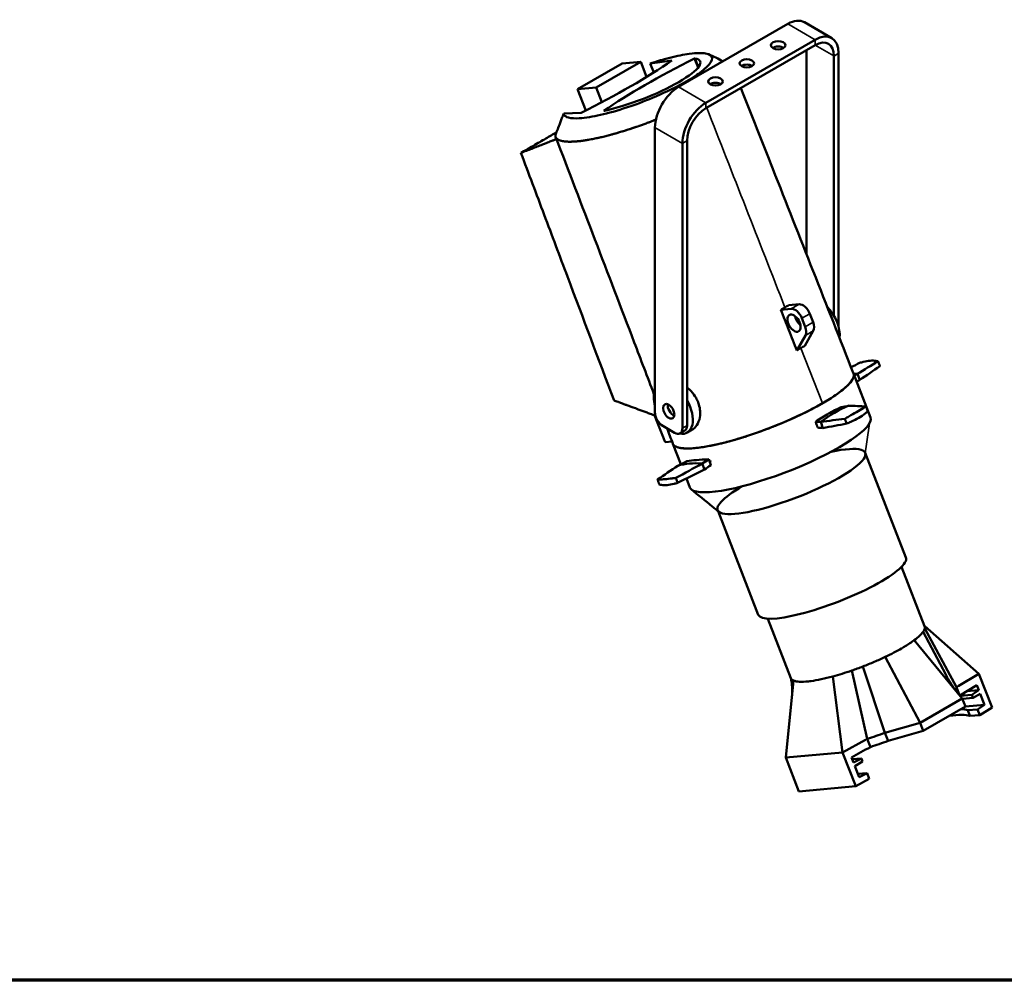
# Model space of a CAD drawing. Header units: millimetres. Extents: x 20 to 2980, y 20 to 2980.
# Tile 6 of 12: x 1630 to 2519, y 20 to 888. Entities that reach past the tile are written whole.
import ezdxf

# ---------------------------------------------------------------- set-up
doc = ezdxf.new("R2010")
doc.units = ezdxf.units.MM
for name, color, linetype, lineweight in [('Border (ISO)', 7, 'Continuous', 70), ('Visible (ISO)', 7, 'Continuous', 50), ('Visible Narrow (ISO)', 7, 'Continuous', 35)]:
    doc.layers.add(name, color=color, linetype=linetype, lineweight=lineweight)

# ---------------------------------------------------------------- blocks, each defined once
blk = doc.blocks.new('Borders Chauvet')
at = {"layer": 'Border (ISO)'}
blk.add_line((2980, 20), (20, 20), dxfattribs=at)

msp = doc.modelspace()

# ---------------------------------------------------------------- linework, layer by layer
at = {"layer": 'Visible (ISO)'}
for p, q in [((2323.44, 883.75), (2224.8, 826.8)), ((2338.44, 885.24), (2363.19, 870.95)), ((2348.19, 869.46), (2249.54, 812.51)), ((2249.54, 807.61), (2348.19, 864.56)), ((2340.41, 860.07), (2340.41, 675.61)), ((2365.16, 854.77), (2365.16, 620.16)), ((2369.4, 609.91), (2369.4, 857.22)), ((2173.96, 848.03), (2133.61, 824.74)), ((2150.38, 826.23), (2190.72, 849.53)), ((2190.72, 849.53), (2173.96, 848.03)), ((2196.03, 835.86), (2190.72, 849.53)), ((2199.3, 848), (2202.46, 839.86)), ((2199.31, 848), (2218.83, 850.65)), ((2239.7, 852.49), (2239.28, 852.48)), ((2239.28, 852.48), (2242.48, 844.23)), ((2239.7, 852.49), (2242.77, 844.59)), ((2133.61, 824.74), (2150.38, 826.23)), ((2141.09, 805.46), (2133.61, 824.74)), ((2155.54, 812.93), (2150.38, 826.23)), ((2121.15, 802.88), (2136.95, 803.38)), ((2157.92, 805.28), (2157.4, 805.21)), ((2203.58, 790.06), (2203.58, 532.86)), ((2228.33, 775.77), (2228.33, 518.57)), ((2232.57, 521.02), (2232.57, 778.22)), ((2326.59, 626.44), (2317.32, 625.61)), ((2324.39, 629.7), (2333.66, 630.53)), ((2336.25, 617.88), (2339.2, 610.28)), ((2343.32, 621.96), (2346.27, 614.36)), ((2346.49, 606.55), (2338.79, 592.92)), ((2339.42, 602.46), (2331.72, 588.84)), ((2382.82, 567.99), (2398.19, 528.39)), ((2388.44, 562.15), (2386.26, 567.61)), ((2210.65, 520.62), (2221.26, 514.49)), ((2230.5, 516.45), (2226.26, 514)), ((2237.27, 517.37), (2232.61, 514.69)), ((2349.41, 522.03), (2349.13, 522.76)), ((2349.13, 522.76), (2349.15, 522.76)), ((2349.41, 522.03), (2349.41, 522.03)), ((2355.23, 518.76), (2353.19, 524.27)), ((2218.94, 506.6), (2212.63, 506.1)), ((2219.73, 504.55), (2226.89, 486.08)), ((2252.74, 488.74), (2253.63, 489.26)), ((2253.63, 489.26), (2253.91, 488.53)), ((2393.47, 496.33), (2430.13, 401.82)), ((2246.18, 486.69), (2248.23, 481.22)), ((2253.02, 488.01), (2253.91, 488.53)), ((2231.91, 473.15), (2235.04, 465.09)), ((2236.43, 463.24), (2236.43, 463.25)), ((2260.48, 443.75), (2296.82, 350.1)), ((2261.29, 443.09), (2261.29, 443.1)), ((2261.29, 443.09), (2261.29, 443.09)), ((2447, 339.7), (2426.16, 393.41)), ((2326.27, 292.86), (2305.43, 346.57)), ((2496.04, 296.78), (2447.15, 339.95)), ((2466.01, 296.25), (2445.57, 334.61)), ((2475.81, 284.63), (2447.11, 337.77)), ((2481, 274.62), (2437.64, 327.18)), ((2442.97, 252.66), (2411.45, 312.08)), ((2411.16, 243.63), (2391.22, 303.39)), ((2373, 225.75), (2364.26, 294.45)), ((2395.15, 238.07), (2381.21, 299.71)), ((2477.28, 285.52), (2496.04, 296.78)), ((2507.89, 266.24), (2496.04, 296.78)), ((2321.69, 221.16), (2328.69, 290.69)), ((2478.54, 277.59), (2475.81, 284.63)), ((2478.78, 277.31), (2494.18, 286.56)), ((2494.18, 286.56), (2495.95, 282)), ((2479.05, 276.98), (2489.62, 277.92)), ((2495.95, 282), (2484.96, 281.02)), ((2495.95, 282), (2489.62, 277.92)), ((2489.62, 277.92), (2490.69, 275.19)), ((2490.69, 275.19), (2497.19, 278.81)), ((2497.19, 278.81), (2501.09, 268.75)), ((2442.97, 252.66), (2481, 274.62)), ((2445.83, 245.27), (2483.86, 267.23)), ((2483.86, 267.23), (2481, 274.62)), ((2490.69, 275.19), (2481.11, 274.33)), ((2501.09, 268.75), (2483.83, 267.21)), ((2501.09, 268.75), (2494.76, 264.7)), ((2494.76, 264.7), (2485.95, 263.91)), ((2487.95, 258.76), (2485.95, 263.91)), ((2496.75, 259.55), (2487.95, 258.76)), ((2494.76, 264.7), (2496.75, 259.55)), ((2507.89, 266.24), (2496.75, 259.55)), ((2411.16, 243.63), (2442.97, 252.66)), ((2445.83, 245.27), (2442.97, 252.66)), ((2407.66, 242.33), (2407.66, 242.33)), ((2414.03, 236.24), (2411.16, 243.63)), ((2414.03, 236.24), (2445.83, 245.27)), ((2373, 225.75), (2393.54, 237.17)), ((2398.02, 230.68), (2395.15, 238.07)), ((2396.69, 238.56), (2396.69, 238.56)), ((2321.69, 221.16), (2373, 225.75)), ((2384.85, 195.2), (2373, 225.75)), ((2333.54, 190.62), (2321.69, 221.16)), ((2382.82, 216.67), (2381.04, 221.24)), ((2389.92, 220.36), (2381.67, 219.62)), ((2389.92, 220.36), (2382.82, 216.67)), ((2384.05, 213.49), (2390.98, 217.62)), ((2387.94, 203.47), (2384.05, 213.49)), ((2390.98, 217.62), (2389.92, 220.36)), ((2386.8, 206.41), (2395.05, 207.15)), ((2395.05, 207.15), (2387.94, 203.47)), ((2397.05, 201.99), (2395.05, 207.15)), ((2384.85, 195.2), (2397.05, 201.99)), ((2384.85, 195.2), (2333.54, 190.62))]:
    msp.add_line(p, q, dxfattribs=at)
for centre, major_axis, ratio, start_param, end_param in [((2323.44, 859.26), (15, 25.98), 0.57735, 0, 0.785398), ((2348.19, 844.97), (15, 25.98), 0.57735, 5.497787, 7.068583), ((2314.77, 859.56), (-6.5, 0), 0.57735, 3.852754, 5.572024), ((2348.19, 844.97), (12, 20.78), 0.57735, 5.497787, 7.068583), ((2015.56, 812.52), (-252.95, -98.14), 0.211325, 1.987675, 2.417746), ((2360.66, 843.34), (-252.95, -98.14), 0.211325, 5.129268, 5.559339), ((2188.11, 827.93), (56.32, 21.85), 0.211325, 4.066882, 6.621725), ((2286.49, 843.23), (-6.5, 0), 0.57735, 3.852754, 5.572024), ((2224.8, 802.31), (-15, -25.98), 0.57735, 3.926991, 5.497787), ((2258.21, 826.9), (-6.5, 0), 0.57735, 3.852754, 5.572024), ((2249.54, 788.02), (-15, -25.98), 0.57735, 3.926991, 5.497787), ((2249.54, 788.02), (12, 20.78), 0.57735, 0.785398, 2.356194), ((2330.12, 617.33), (-5, 8.66), 0.57735, 4.45059, 6.021386), ((2337.2, 621.41), (-5, 8.66), 0.57735, 4.45059, 6.021386), ((2352.69, 612.88), (12.5, -21.65), 0.57735, 0.649042, 1.986456), ((2336.16, 617.55), (4.25, -7.36), 0.57735, 4.124098, 5.30068), ((2340.14, 613.81), (5, -8.66), 0.57735, 0.328141, 1.308997), ((2333.07, 609.73), (5, -8.66), 0.57735, 0.328141, 1.308997), ((2370.93, 373.16), (-682.12, -447.33), 0.1911, 4.538258, 4.565421), ((2295.81, 351.54), (-893.17, -471.82), 0.157775, 4.525786, 4.534529), ((2231.16, 645.94), (-687.75, -451.03), 0.1911, 1.675028, 1.702159), ((2301.25, 536.34), (-81.58, -31.65), 0.211325, 0.236845, 3.153535), ((2432.37, 419.46), (-81.25, 140.73), 0.57735, 5.91072, 5.942791), ((2477.28, 437.41), (677.44, 348.97), 0.206673, 1.598741, 1.60279), ((2385.89, 738.16), (681.64, 351.14), 0.206673, 4.605936, 4.610049), ((2234.8, 313.74), (708.45, 364.94), 0.206673, 1.250511, 1.250513), ((2559.91, 858.08), (-718.38, -471.11), 0.1911, 1.207016, 1.207017), ((2220.11, 536.34), (12.5, -21.65), 0.57735, 3.56425, 4.289732), ((2220.11, 536.34), (12.5, -21.65), 0.57735, 5.820168, 7.856855), ((2220.2, 536.33), (-3.62, 6.28), 0.57735, 0.625117, 2.516476), ((2422.98, 384.43), (-14.46, 161.86), 0.788675, 0.239555, 0.461545), ((2485.22, 399.44), (624.46, 102.41), 0.246936, 1.701675, 1.7138), ((2353.17, 391.04), (-569.1, 20.7), 0.261353, 4.650056, 4.677105), ((2622.79, 388.85), (-594.44, 21.62), 0.261353, 5.145115, 5.145116), ((2210.65, 528.78), (5, -8.66), 0.57735, 3.926991, 5.497787), ((2316.61, 496.74), (81.58, 31.65), 0.211325, 3.262132, 6.283185), ((2321.72, 362.63), (-801.11, -120.06), 0.192016, 4.617183, 4.644346), ((2221.26, 522.66), (5, -8.66), 0.57735, 5.497787, 7.068583), ((2225.5, 525.11), (5, -8.66), 0.57735, 0, 0.785398), ((2426.45, 375.34), (388.46, -46.42), 0.365659, 1.804002, 1.816153), ((2306.13, 523.75), (81.58, 31.65), 0.211325, 5.183613, 5.183895), ((2332.07, 665.72), (390.87, -46.71), 0.365659, 4.803065, 4.815309), ((2288.93, 382.28), (406.24, -48.54), 0.365659, 1.455771, 1.455773), ((2569.03, 709.76), (-843.7, -126.44), 0.192016, 1.285941, 1.285942), ((2185.27, 649.21), (-807.73, -121.05), 0.192016, 1.753953, 1.781084), ((2301.25, 536.34), (-81.58, -31.65), 0.211325, 0.015859, 0.085611), ((2326.81, 470.46), (66.66, 25.86), 0.211325, 3.262132, 7.209118), ((2261.88, 311.86), (-475.99, -339.78), 0.261959, 4.547831, 4.559955), ((2306.13, 523.75), (81.58, 31.65), 0.211325, 3.91772, 3.934198), ((2353.17, 386.1), (679.74, 453.38), 0.188456, 1.635245, 1.662408), ((2429.27, 405.21), (895.15, 466.76), 0.156621, 1.694608, 1.721657), ((2289.11, 677.96), (887.82, 462.93), 0.156621, 4.557756, 4.585001), ((2246.95, 321.53), (-679.37, -344.07), 0.205236, 4.630081, 4.642232), ((2292.22, 338.55), (-81.25, 140.73), 0.57735, 5.910062, 6.132052), ((2490.16, 443.29), (-710.46, -359.82), 0.205236, 4.990461, 4.990462), ((2002.55, 184.32), (935.01, 487.54), 0.156621, 1.226597, 1.226598), ((2170.27, 612.59), (-473.06, -337.69), 0.261959, 1.548648, 1.560919), ((2341.07, 729.85), (-494.71, -353.14), 0.261959, 1.200418, 1.200419), ((2316.61, 496.74), (-81.58, -31.65), 0.211325, 0, 0.120447), ((2326.81, 470.46), (-66.66, -25.86), 0.211325, 5.357253, 6.403633), ((2363.48, 375.96), (-66.66, -25.86), 0.211325, 0, 3.141593), ((2408.87, 258.97), (66.85, 25.94), 0.211325, 6.075548, 6.26389), ((2420.72, 228.43), (70.85, 27.49), 0.211325, 0.249139, 0.735148), ((2419.31, 232.06), (-70.32, -28.88), 0.22484, 3.386333, 3.588967), ((2408.87, 258.97), (66.85, 25.94), 0.211325, 4.424716, 4.664824), ((2411.73, 251.58), (66.85, 25.94), 0.211325, 4.424716, 4.664824)]:
    msp.add_ellipse(centre, major_axis=major_axis, ratio=ratio, start_param=start_param, end_param=end_param, dxfattribs=at)
for centre, major_axis in [((2314.77, 864.46), (6.5, 0)), ((2286.49, 848.13), (6.5, 0)), ((2258.21, 831.8), (6.5, 0)), ((2329.09, 613.47), (-4.25, 7.36)), ((2215.96, 533.88), (-3.62, 6.28))]:
    msp.add_ellipse(centre, major_axis=major_axis, ratio=0.57735, dxfattribs=at)
for points, knots in [([(2199.3, 848), (2201.21, 848.64), (2205.14, 849.87), (2210.73, 851.5), (2213.53, 852.29), (2223.54, 854.81), (2229.41, 855.99), (2241.4, 857.62), (2246.16, 857.6), (2252.97, 856.4), (2254.92, 854.98), (2255.28, 850.34), (2252.83, 847.41), (2248.14, 842.56), (2243.97, 839.42), (2234.86, 833.42), (2229.18, 830.15), (2218.53, 824.67), (2211.29, 821.09), (2194.59, 814.13), (2185.44, 810.58), (2166.62, 804.56), (2158.67, 802.42), (2145.33, 799.6), (2138.71, 798.56), (2128.51, 798.35), (2125.81, 798.89), (2122.93, 800.09), (2122.37, 800.58), (2121.49, 801.55), (2121.16, 802.4), (2121.15, 802.88)], [-17.303126, -17.303126, -17.303126, -17.303126, -16.703393, -16.703393, -16.288158, -16.288158, -15.491308, -15.491308, -14.442726, -14.442726, -13.239457, -13.239457, -11.782958, -11.782958, -9.362319, -9.362319, -6.742791, -6.742791, -4.927828, -4.927828, -3.678086, -3.678086, -2.679806, -2.679806, -1.809678, -1.809678, -1.096257, -1.096257, -0.64398, -0.64398, -0.000634, -0.000634, -0.000634, -0.000634]), ([(2252.03, 856.3), (2254.25, 855.41), (2256.47, 854.38), (2260.75, 852.21), (2262.86, 851.06), (2264.89, 849.95)], [0, 0, 0, 0, 0.726114, 0.726114, 1.443081, 1.443081, 1.443081, 1.443081]), ([(2281.19, 825.88), (2290.77, 801.56), (2300.36, 777.24), (2334.23, 691.28), (2358.52, 629.64), (2382.81, 568.01)], [1.975607, 1.975607, 1.975607, 1.975607, 10, 10, 30.333745, 30.333745, 30.333745, 30.333745]), ([(2121.15, 802.88), (2120.73, 801.89), (2120.41, 800.95), (2119.47, 798.45), (2119.04, 797.37), (2117.44, 793.17), (2116.97, 791.91), (2115.86, 789.01), (2115.6, 788.35), (2114.89, 786.48), (2114.68, 785.93), (2114.4, 785.2)], [0.000077, 0.000077, 0.000077, 0.000077, 0.338827, 0.338827, 0.601938, 0.601938, 1.353121, 1.353121, 1.705713, 1.705713, 2.190577, 2.190577, 2.190577, 2.190577]), ([(2204.42, 797.34), (2203.87, 797.12), (2203.32, 796.9), (2202.78, 796.69), (2202.11, 796.42), (2201.44, 796.16), (2200.77, 795.9), (2200.35, 795.74), (2199.93, 795.58), (2199.52, 795.41), (2199.48, 795.4), (2199.44, 795.38), (2199.4, 795.37), (2198.46, 795.01), (2197.52, 794.65), (2196.58, 794.3), (2196.54, 794.28), (2196.5, 794.27), (2196.46, 794.25), (2195.31, 793.82), (2194.16, 793.39), (2193.01, 792.97), (2191.9, 792.57), (2190.8, 792.17), (2189.69, 791.78), (2189.49, 791.71), (2189.3, 791.64), (2189.1, 791.57), (2188.37, 791.31), (2187.64, 791.05), (2186.92, 790.8), (2186.65, 790.71), (2186.38, 790.62), (2186.11, 790.52), (2185.81, 790.42), (2185.5, 790.31), (2185.2, 790.21), (2184.88, 790.1), (2184.57, 790), (2184.26, 789.89), (2183.95, 789.78), (2183.63, 789.68), (2183.32, 789.57), (2183.05, 789.48), (2182.79, 789.39), (2182.52, 789.31), (2182.47, 789.29), (2182.42, 789.27), (2182.37, 789.25), (2182.02, 789.14), (2181.67, 789.02), (2181.33, 788.91), (2181.03, 788.81), (2180.73, 788.71), (2180.43, 788.61), (2179.82, 788.41), (2179.21, 788.22), (2178.6, 788.02), (2178.55, 788), (2178.49, 787.99), (2178.44, 787.97), (2178.12, 787.87), (2177.8, 787.77), (2177.49, 787.66), (2177.04, 787.52), (2176.59, 787.38), (2176.15, 787.24), (2176.08, 787.22), (2176.01, 787.2), (2175.95, 787.18), (2175.44, 787.02), (2174.94, 786.87), (2174.44, 786.71), (2174.39, 786.7), (2174.34, 786.68), (2174.29, 786.66), (2174.09, 786.6), (2173.89, 786.54), (2173.69, 786.48), (2172.94, 786.25), (2172.2, 786.03), (2171.46, 785.81), (2170.95, 785.66), (2170.44, 785.51), (2169.93, 785.36), (2169.91, 785.35), (2169.88, 785.34), (2169.85, 785.34), (2168.84, 785.04), (2167.83, 784.75), (2166.83, 784.47), (2166.76, 784.45), (2166.7, 784.43), (2166.64, 784.42), (2166.5, 784.38), (2166.37, 784.34), (2166.23, 784.3), (2165.88, 784.2), (2165.54, 784.11), (2165.2, 784.02), (2165.15, 784), (2165.11, 783.99), (2165.06, 783.98), (2164.78, 783.9), (2164.5, 783.82), (2164.22, 783.75), (2163.68, 783.6), (2163.13, 783.45), (2162.59, 783.31), (2162.49, 783.28), (2162.38, 783.25), (2162.28, 783.23), (2160.88, 782.86), (2159.5, 782.5), (2158.14, 782.16), (2158.05, 782.14), (2157.96, 782.12), (2157.88, 782.1), (2157.1, 781.91), (2156.32, 781.72), (2155.56, 781.54), (2154.98, 781.4), (2154.41, 781.27), (2153.84, 781.14), (2152.7, 780.88), (2151.58, 780.63), (2150.47, 780.4), (2149.01, 780.09), (2147.59, 779.8), (2146.19, 779.54), (2145.3, 779.37), (2144.41, 779.21), (2143.54, 779.05), (2143.44, 779.04), (2143.33, 779.02), (2143.23, 779), (2143.02, 778.96), (2142.81, 778.93), (2142.61, 778.89), (2142.2, 778.83), (2141.8, 778.76), (2141.4, 778.7), (2141, 778.63), (2140.61, 778.57), (2140.22, 778.52), (2139.84, 778.46), (2139.46, 778.4), (2139.08, 778.35), (2138.7, 778.29), (2138.33, 778.24), (2137.97, 778.2), (2137.63, 778.15), (2137.3, 778.11), (2136.97, 778.07), (2136.92, 778.06), (2136.87, 778.05), (2136.81, 778.05), (2136.41, 778), (2136.01, 777.95), (2135.62, 777.91), (2135.21, 777.86), (2134.8, 777.82), (2134.4, 777.78), (2134.3, 777.76), (2134.2, 777.75), (2134.1, 777.74), (2133.7, 777.7), (2133.3, 777.67), (2132.9, 777.63), (2132.5, 777.6), (2132.11, 777.57), (2131.72, 777.54), (2131.67, 777.54), (2131.61, 777.53), (2131.55, 777.53), (2131.49, 777.52), (2131.44, 777.52), (2131.38, 777.52), (2130.99, 777.49), (2130.61, 777.47), (2130.24, 777.45), (2129.86, 777.43), (2129.49, 777.41), (2129.12, 777.4), (2128.76, 777.38), (2128.4, 777.37), (2128.05, 777.36), (2127.73, 777.36), (2127.4, 777.35), (2127.08, 777.35), (2127.06, 777.35), (2127.04, 777.35), (2127.02, 777.35), (2126.92, 777.35), (2126.83, 777.35), (2126.74, 777.35), (2126.64, 777.35), (2126.55, 777.35), (2126.46, 777.35), (2126.17, 777.35), (2125.89, 777.36), (2125.61, 777.36), (2125.34, 777.37), (2125.08, 777.38), (2124.82, 777.39), (2124.62, 777.39), (2124.43, 777.4), (2124.25, 777.41), (2124.12, 777.42), (2123.99, 777.43), (2123.86, 777.43), (2123.65, 777.45), (2123.45, 777.46), (2123.24, 777.48), (2123.05, 777.49), (2122.86, 777.51), (2122.67, 777.53), (2122.63, 777.53), (2122.59, 777.54), (2122.54, 777.54), (2122.43, 777.55), (2122.32, 777.56), (2122.21, 777.58), (2122.16, 777.58), (2122.11, 777.59), (2122.06, 777.59), (2121.81, 777.62), (2121.56, 777.65), (2121.32, 777.69), (2121.27, 777.7), (2121.23, 777.7), (2121.18, 777.71), (2121.04, 777.73), (2120.9, 777.75), (2120.76, 777.78), (2120.66, 777.79), (2120.56, 777.81), (2120.46, 777.83), (2120.43, 777.83), (2120.4, 777.84), (2120.36, 777.85), (2120.29, 777.86), (2120.21, 777.87), (2120.14, 777.89), (2120.01, 777.91), (2119.87, 777.94), (2119.74, 777.97), (2119.66, 777.99), (2119.58, 778), (2119.51, 778.02), (2119.37, 778.05), (2119.23, 778.09), (2119.09, 778.12), (2119.06, 778.13), (2119.03, 778.14), (2119, 778.14), (2118.9, 778.17), (2118.8, 778.2), (2118.7, 778.23), (2118.46, 778.29), (2118.23, 778.36), (2118, 778.44), (2117.98, 778.45), (2117.96, 778.45), (2117.94, 778.46), (2117.75, 778.52), (2117.57, 778.59), (2117.4, 778.66), (2117.35, 778.68), (2117.29, 778.7), (2117.24, 778.72), (2117.09, 778.78), (2116.95, 778.84), (2116.82, 778.91), (2116.77, 778.93), (2116.71, 778.96), (2116.66, 778.98), (2116.52, 779.05), (2116.37, 779.13), (2116.24, 779.2), (2116.18, 779.24), (2116.11, 779.27), (2116.05, 779.31), (2116.03, 779.32), (2116.01, 779.33), (2115.99, 779.34), (2115.86, 779.42), (2115.74, 779.5), (2115.61, 779.59), (2115.6, 779.6), (2115.59, 779.61), (2115.57, 779.62), (2115.57, 779.62), (2115.56, 779.63), (2115.56, 779.63), (2115.47, 779.69), (2115.38, 779.76), (2115.3, 779.82), (2115.26, 779.85), (2115.22, 779.89), (2115.19, 779.92), (2115.13, 779.97), (2115.07, 780.02), (2115.01, 780.07), (2114.97, 780.11), (2114.93, 780.15), (2114.89, 780.19), (2114.85, 780.23), (2114.8, 780.28), (2114.76, 780.32), (2114.75, 780.33), (2114.75, 780.33), (2114.75, 780.33), (2114.73, 780.36), (2114.7, 780.38), (2114.68, 780.41), (2114.66, 780.43), (2114.64, 780.45), (2114.62, 780.48), (2114.59, 780.51), (2114.56, 780.55), (2114.53, 780.59), (2114.5, 780.63), (2114.46, 780.67), (2114.43, 780.71), (2114.43, 780.71), (2114.43, 780.72), (2114.42, 780.72), (2114.41, 780.74), (2114.4, 780.75), (2114.39, 780.77), (2114.39, 780.77), (2114.38, 780.78), (2114.38, 780.78), (2114.37, 780.79), (2114.36, 780.8), (2114.36, 780.81), (2114.35, 780.81), (2114.35, 780.82), (2114.35, 780.82), (2114.34, 780.83), (2114.33, 780.84), (2114.33, 780.85), (2114.32, 780.86), (2114.32, 780.86), (2114.32, 780.86), (2114.31, 780.87), (2114.31, 780.88), (2114.3, 780.89), (2114.28, 780.91), (2114.27, 780.93), (2114.26, 780.95), (2114.25, 780.97), (2114.24, 780.98), (2114.23, 781), (2114.22, 781), (2114.22, 781.01), (2114.22, 781.01), (2114.21, 781.03), (2114.19, 781.05), (2114.18, 781.08), (2114.16, 781.1), (2114.15, 781.12), (2114.13, 781.14), (2114.12, 781.17), (2114.11, 781.19), (2114.09, 781.22), (2114.08, 781.23), (2114.08, 781.24), (2114.07, 781.25), (2114.06, 781.27), (2114.05, 781.29), (2114.04, 781.31), (2114.03, 781.32), (2114.03, 781.33), (2114.02, 781.34), (2114.01, 781.36), (2114.01, 781.37), (2114, 781.38), (2113.99, 781.41), (2113.97, 781.44), (2113.96, 781.47), (2113.95, 781.5), (2113.93, 781.52), (2113.92, 781.55), (2113.91, 781.59), (2113.9, 781.62), (2113.88, 781.65), (2113.88, 781.65), (2113.88, 781.66), (2113.88, 781.66), (2113.87, 781.68), (2113.86, 781.7), (2113.86, 781.72), (2113.85, 781.74), (2113.85, 781.76), (2113.84, 781.77), (2113.83, 781.79), (2113.83, 781.81), (2113.82, 781.83), (2113.82, 781.85), (2113.81, 781.87), (2113.8, 781.89), (2113.8, 781.92), (2113.79, 781.95), (2113.78, 781.97), (2113.78, 782), (2113.77, 782.03), (2113.76, 782.05), (2113.76, 782.06), (2113.76, 782.07), (2113.76, 782.07), (2113.76, 782.09), (2113.75, 782.1), (2113.75, 782.12), (2113.74, 782.15), (2113.74, 782.18), (2113.73, 782.21), (2113.73, 782.22), (2113.73, 782.23), (2113.73, 782.24), (2113.73, 782.25), (2113.72, 782.26), (2113.72, 782.28), (2113.72, 782.29), (2113.72, 782.3), (2113.72, 782.31), (2113.71, 782.33), (2113.71, 782.35), (2113.71, 782.37), (2113.71, 782.38), (2113.71, 782.39), (2113.7, 782.4), (2113.7, 782.4), (2113.7, 782.4), (2113.7, 782.4), (2113.7, 782.42), (2113.7, 782.44), (2113.7, 782.46), (2113.69, 782.48), (2113.69, 782.5), (2113.69, 782.52), (2113.69, 782.54), (2113.69, 782.57), (2113.68, 782.59), (2113.68, 782.62), (2113.68, 782.64), (2113.68, 782.67), (2113.68, 782.68), (2113.68, 782.69), (2113.67, 782.7), (2113.67, 782.72), (2113.67, 782.73), (2113.67, 782.74), (2113.67, 782.76), (2113.67, 782.78), (2113.66, 782.8), (2113.66, 782.82), (2113.66, 782.84), (2113.66, 782.86), (2113.66, 782.86), (2113.66, 782.86), (2113.66, 782.86)], [-8.61282, -8.61282, -8.61282, -8.61282, -8.50938, -8.50938, -8.50938, -8.382374, -8.382374, -8.382374, -8.30367, -8.30367, -8.30367, -8.296162, -8.296162, -8.296162, -8.119397, -8.119397, -8.119397, -8.111726, -8.111726, -8.111726, -7.895072, -7.895072, -7.895072, -7.687122, -7.687122, -7.687122, -7.649538, -7.649538, -7.649538, -7.512675, -7.512675, -7.512675, -7.46162, -7.46162, -7.46162, -7.404129, -7.404129, -7.404129, -7.344868, -7.344868, -7.344868, -7.285378, -7.285378, -7.285378, -7.235104, -7.235104, -7.235104, -7.225099, -7.225099, -7.225099, -7.159188, -7.159188, -7.159188, -7.101993, -7.101993, -7.101993, -6.985287, -6.985287, -6.985287, -6.9751, -6.9751, -6.9751, -6.914209, -6.914209, -6.914209, -6.828085, -6.828085, -6.828085, -6.815245, -6.815245, -6.815245, -6.71824, -6.71824, -6.71824, -6.708061, -6.708061, -6.708061, -6.669308, -6.669308, -6.669308, -6.524379, -6.524379, -6.524379, -6.424318, -6.424318, -6.424318, -6.41907, -6.41907, -6.41907, -6.218794, -6.218794, -6.218794, -6.206654, -6.206654, -6.206654, -6.178829, -6.178829, -6.178829, -6.110302, -6.110302, -6.110302, -6.100506, -6.100506, -6.100506, -6.04424, -6.04424, -6.04424, -5.933439, -5.933439, -5.933439, -5.912277, -5.912277, -5.912277, -5.625864, -5.625864, -5.625864, -5.607615, -5.607615, -5.607615, -5.443186, -5.443186, -5.443186, -5.320125, -5.320125, -5.320125, -5.072045, -5.072045, -5.072045, -4.745807, -4.745807, -4.745807, -4.535303, -4.535303, -4.535303, -4.509822, -4.509822, -4.509822, -4.459176, -4.459176, -4.459176, -4.359772, -4.359772, -4.359772, -4.26156, -4.26156, -4.26156, -4.164106, -4.164106, -4.164106, -4.067902, -4.067902, -4.067902, -3.979973, -3.979973, -3.979973, -3.966095, -3.966095, -3.966095, -3.857791, -3.857791, -3.857791, -3.745946, -3.745946, -3.745946, -3.717834, -3.717834, -3.717834, -3.602932, -3.602932, -3.602932, -3.48803, -3.48803, -3.48803, -3.470511, -3.470511, -3.470511, -3.453915, -3.453915, -3.453915, -3.337468, -3.337468, -3.337468, -3.221021, -3.221021, -3.221021, -3.105494, -3.105494, -3.105494, -2.997262, -2.997262, -2.997262, -2.989967, -2.989967, -2.989967, -2.957688, -2.957688, -2.957688, -2.925483, -2.925483, -2.925483, -2.825735, -2.825735, -2.825735, -2.729354, -2.729354, -2.729354, -2.658547, -2.658547, -2.658547, -2.609124, -2.609124, -2.609124, -2.528809, -2.528809, -2.528809, -2.451284, -2.451284, -2.451284, -2.434602, -2.434602, -2.434602, -2.388833, -2.388833, -2.388833, -2.367849, -2.367849, -2.367849, -2.260999, -2.260999, -2.260999, -2.239983, -2.239983, -2.239983, -2.177315, -2.177315, -2.177315, -2.131511, -2.131511, -2.131511, -2.11546, -2.11546, -2.11546, -2.080882, -2.080882, -2.080882, -2.016075, -2.016075, -2.016075, -1.977138, -1.977138, -1.977138, -1.907326, -1.907326, -1.907326, -1.890604, -1.890604, -1.890604, -1.837425, -1.837425, -1.837425, -1.708018, -1.708018, -1.708018, -1.695581, -1.695581, -1.695581, -1.587493, -1.587493, -1.587493, -1.553479, -1.553479, -1.553479, -1.461918, -1.461918, -1.461918, -1.426115, -1.426115, -1.426115, -1.325257, -1.325257, -1.325257, -1.278357, -1.278357, -1.278357, -1.26301, -1.26301, -1.26301, -1.160839, -1.160839, -1.160839, -1.148423, -1.148423, -1.148423, -1.144298, -1.144298, -1.144298, -1.068984, -1.068984, -1.068984, -1.032038, -1.032038, -1.032038, -0.9743, -0.9743, -0.9743, -0.932564, -0.932564, -0.932564, -0.883909, -0.883909, -0.883909, -0.880976, -0.880976, -0.880976, -0.85383, -0.85383, -0.85383, -0.831133, -0.831133, -0.831133, -0.793425, -0.793425, -0.793425, -0.752933, -0.752933, -0.752933, -0.748087, -0.748087, -0.748087, -0.732314, -0.732314, -0.732314, -0.728933, -0.728933, -0.728933, -0.717916, -0.717916, -0.717916, -0.715345, -0.715345, -0.715345, -0.703991, -0.703991, -0.703991, -0.701106, -0.701106, -0.701106, -0.691393, -0.691393, -0.691393, -0.671548, -0.671548, -0.671548, -0.656353, -0.656353, -0.656353, -0.653066, -0.653066, -0.653066, -0.631631, -0.631631, -0.631631, -0.60974, -0.60974, -0.60974, -0.587117, -0.587117, -0.587117, -0.576497, -0.576497, -0.576497, -0.559198, -0.559198, -0.559198, -0.547876, -0.547876, -0.547876, -0.536465, -0.536465, -0.536465, -0.510641, -0.510641, -0.510641, -0.484151, -0.484151, -0.484151, -0.456813, -0.456813, -0.456813, -0.453103, -0.453103, -0.453103, -0.434975, -0.434975, -0.434975, -0.421695, -0.421695, -0.421695, -0.40461, -0.40461, -0.40461, -0.3855, -0.3855, -0.3855, -0.361008, -0.361008, -0.361008, -0.33699, -0.33699, -0.33699, -0.330242, -0.330242, -0.330242, -0.315853, -0.315853, -0.315853, -0.287844, -0.287844, -0.287844, -0.277547, -0.277547, -0.277547, -0.264032, -0.264032, -0.264032, -0.252073, -0.252073, -0.252073, -0.230569, -0.230569, -0.230569, -0.220943, -0.220943, -0.220943, -0.219614, -0.219614, -0.219614, -0.195375, -0.195375, -0.195375, -0.168652, -0.168652, -0.168652, -0.136036, -0.136036, -0.136036, -0.094945, -0.094945, -0.094945, -0.076546, -0.076546, -0.076546, -0.058304, -0.058304, -0.058304, -0.029344, -0.029344, -0.029344, -0.003216, -0.003216, -0.003216, -0.000418, -0.000418, -0.000418, -0.000418]), ([(2082.54, 767.24), (2084.62, 768.44), (2093.08, 773.32), (2097.6, 775.93), (2101.36, 778.1), (2108.29, 782.1), (2111.45, 783.93), (2114.61, 785.76)], [0.000001, 0.000001, 0.000001, 0.000001, 0.882173, 0.882173, 5.293806, 5.293806, 9.000395, 9.000395, 9.000395, 9.000395]), ([(2114.4, 785.2), (2114.25, 784.72), (2114.12, 784.31), (2113.91, 783.63), (2113.76, 783.17), (2113.66, 782.86)], [0.000001, 0.000001, 0.000001, 0.000001, 0.1606199, 0.1606199, 0.3557534, 0.3557534, 0.3557534, 0.3557534]), ([(2082.54, 767.24), (2084.17, 767.87), (2085.81, 768.5), (2089.07, 769.77), (2090.7, 770.4), (2095.6, 772.3), (2098.87, 773.56), (2103.19, 775.24), (2104.26, 775.65), (2106.13, 776.37), (2106.92, 776.68), (2108.59, 777.33), (2108.99, 777.48), (2111.13, 778.31), (2111.36, 778.4), (2112.68, 778.91), (2113.11, 779.08), (2113.79, 779.34), (2113.99, 779.42), (2114.37, 779.56), (2114.52, 779.62), (2114.64, 779.67)], [-0.5346296, -0.5346296, -0.5346296, -0.5346296, -0.4752144, -0.4752144, -0.4157547, -0.4157547, -0.2969095, -0.2969095, -0.2581118, -0.2581118, -0.2290104, -0.2290104, -0.1973534, -0.1973534, -0.1016959, -0.1016959, -0.0499328, -0.0499328, -0.0254751, -0.0254751, -0.0134302, -0.0134302, -0.0134302, -0.0134302]), ([(2202.63, 549.48), (2196.72, 565), (2190.81, 580.53), (2161.25, 658.05), (2137.5, 719.98), (2113.89, 781.64)], [4.899154, 4.899154, 4.899154, 4.899154, 10.00003, 10.00003, 30.332268, 30.332268, 30.332268, 30.332268]), ([(2082.54, 767.24), (2086.04, 757.93), (2089.55, 748.61), (2096.55, 729.98), (2100.05, 720.67), (2110.56, 692.73), (2117.56, 674.1), (2138.57, 618.21), (2152.58, 580.96), (2166.59, 543.7)], [0.000001, 0.000001, 0.000001, 0.000001, 3.064133, 3.064133, 6.128194, 6.128194, 12.256323, 12.256323, 24.512648, 24.512648, 24.512648, 24.512648]), ([(2317.32, 625.61), (2317.94, 625.96), (2318.55, 626.3), (2319.76, 626.98), (2320.35, 627.32), (2320.94, 627.66)], [-0.5003376, -0.5003376, -0.5003376, -0.5003376, -0.2501154, -0.2501154, -0.000001, -0.000001, -0.000001, -0.000001]), ([(2331.72, 588.84), (2329.32, 594.97), (2326.92, 601.1), (2322.12, 613.36), (2319.72, 619.49), (2317.32, 625.61)], [-4.036782, -4.036782, -4.036782, -4.036782, -2.018402, -2.018402, -0.000013, -0.000013, -0.000013, -0.000013]), ([(2320.94, 627.66), (2321.53, 628), (2322.11, 628.34), (2323.26, 629.02), (2323.83, 629.36), (2324.39, 629.7)], [0.000001, 0.000001, 0.000001, 0.000001, 0.2501154, 0.2501154, 0.5003379, 0.5003379, 0.5003379, 0.5003379]), ([(2335.31, 590.98), (2334.72, 590.64), (2334.12, 590.29), (2332.93, 589.58), (2332.33, 589.21), (2331.72, 588.84)], [-0.5002321, -0.5002321, -0.5002321, -0.5002321, -0.2501608, -0.2501608, -0.0000176, -0.0000176, -0.0000176, -0.0000176]), ([(2338.79, 592.92), (2338.22, 592.62), (2337.64, 592.3), (2336.48, 591.65), (2335.9, 591.32), (2335.31, 590.98)], [0.0000177, 0.0000177, 0.0000177, 0.0000177, 0.2501906, 0.2501906, 0.5002318, 0.5002318, 0.5002318, 0.5002318]), ([(2404.92, 579.04), (2404.31, 579.23), (2403.65, 579.37), (2401.43, 579.69), (2399.7, 579.71), (2396.01, 579.38), (2393.94, 579.02), (2390.61, 578.2), (2389.5, 577.89), (2388.36, 577.55)], [-8.533009, -8.533009, -8.533009, -8.533009, -8.116203, -8.116203, -7.213423, -7.213423, -6.310643, -6.310643, -5.885131, -5.885131, -5.885131, -5.885131]), ([(2354.83, 541.12), (2355.23, 541.35), (2356.41, 542.04), (2361.53, 545.08), (2368.1, 549.39), (2374.68, 554.51), (2378.86, 558.46), (2380.98, 561.13), (2382.66, 563.9), (2383.24, 565.84), (2383.01, 567.43), (2382.87, 567.87), (2382.81, 568.01)], [19.766945, 19.766945, 19.766945, 19.766945, 19.943573, 20.290072, 22.103532, 23.324317, 24.615763, 25.700753, 26.022434, 27.634722, 28.090053, 28.317301, 28.317301, 28.317301, 28.317301]), ([(2242.58, 541.84), (2242.04, 543.24), (2241.39, 544.62), (2239.39, 548.12), (2237.89, 550.14), (2235.06, 553.19), (2233.84, 554.33), (2232.57, 555.35)], [7.918586, 7.918586, 7.918586, 7.918586, 8.380947, 8.380947, 9.132945, 9.132945, 9.639621, 9.639621, 9.639621, 9.639621]), ([(2203.3, 530.16), (2202.73, 530.37), (2202.15, 530.58), (2201.58, 530.79), (2200.81, 531.08), (2200.04, 531.36), (2199.27, 531.65), (2198.03, 532.11), (2196.79, 532.56), (2195.55, 533.02), (2194.95, 533.24), (2194.35, 533.46), (2193.76, 533.68), (2191.4, 534.55), (2189.03, 535.42), (2186.67, 536.29), (2186.42, 536.38), (2186.18, 536.47), (2185.93, 536.57), (2183.32, 537.53), (2180.72, 538.49), (2178.11, 539.45), (2177.74, 539.59), (2177.38, 539.72), (2177.01, 539.85), (2176.53, 540.03), (2176.04, 540.21), (2175.56, 540.39), (2175.1, 540.56), (2174.65, 540.73), (2174.19, 540.89), (2173.08, 541.3), (2171.97, 541.71), (2170.86, 542.12), (2170.67, 542.19), (2170.47, 542.27), (2170.28, 542.34), (2169.6, 542.59), (2168.92, 542.84), (2168.25, 543.09), (2167.69, 543.29), (2167.14, 543.5), (2166.59, 543.7)], [0.000001, 0.000001, 0.000001, 0.000001, 0.251104, 0.251104, 0.251104, 0.590868, 0.590868, 0.590868, 1.135958, 1.135958, 1.135958, 1.397972, 1.397972, 1.397972, 2.436791, 2.436791, 2.436791, 2.544841, 2.544841, 2.544841, 3.691709, 3.691709, 3.691709, 3.852063, 3.852063, 3.852063, 4.065323, 4.065323, 4.065323, 4.265144, 4.265144, 4.265144, 4.753583, 4.753583, 4.753583, 4.838578, 4.838578, 4.838578, 5.136899, 5.136899, 5.136899, 5.379548, 5.379548, 5.379548, 5.379548]), ([(2354.83, 541.12), (2354.43, 540.89), (2353.24, 540.21), (2347.76, 537.13), (2339.09, 532.64), (2327.1, 527.04), (2316.59, 522.51), (2308.55, 519.32), (2299.51, 515.89), (2292.34, 513.36), (2285.3, 511.07), (2282.54, 510.2), (2277.91, 508.78), (2273.91, 507.62), (2268.3, 506.1), (2264.38, 505.09), (2257.03, 503.37), (2249.74, 501.94), (2243.42, 501.03), (2239.39, 500.6), (2236.65, 500.4), (2234.13, 500.3), (2232.57, 500.29), (2231.7, 500.31), (2230.73, 500.33), (2229.17, 500.42), (2227.89, 500.56), (2227, 500.68), (2226.56, 500.75), (2226.07, 500.84), (2225.78, 500.9), (2225.37, 500.99), (2224.84, 501.11), (2224.17, 501.3), (2223.76, 501.44), (2223.54, 501.52), (2223.52, 501.53)], [19.766945, 19.766945, 19.766945, 19.766945, 19.943573, 20.290072, 22.103532, 23.324317, 24.615763, 25.700752, 26.022434, 27.634721, 28.090053, 28.399719, 28.576252, 29.681579, 29.801897, 30.597832, 31.12216, 32.596292, 33.555126, 34.02018, 34.485234, 34.896101, 35.306968, 35.364796, 35.422625, 35.908308, 36.415289, 36.455675, 36.705594, 36.830554, 36.955513, 37.025822, 37.236748, 37.378573, 37.520398, 37.537243, 37.537243, 37.537243, 37.537243]), ([(2237.27, 517.37), (2238.32, 517.98), (2239.29, 518.8), (2241.71, 521.56), (2242.91, 523.86), (2244.23, 528.79), (2244.49, 531.28), (2244.21, 535.95), (2243.82, 538.06), (2242.99, 540.71), (2242.79, 541.28), (2242.58, 541.84)], [20.454602, 20.454602, 20.454602, 20.454602, 21.030555, 21.030555, 22.03844, 22.03844, 22.892752, 22.892752, 23.572362, 23.572362, 23.75656, 23.75656, 23.75656, 23.75656]), ([(2348.55, 524.41), (2352.65, 527.13), (2356.61, 529.6), (2364.09, 533.92), (2367.74, 535.84), (2371.19, 537.47)], [-9.695297, -9.695297, -9.695297, -9.695297, -8.11331, -8.11331, -6.521557, -6.521557, -6.521557, -6.521557]), ([(2374.93, 527.18), (2376.14, 527.87), (2377.32, 528.55), (2380.97, 530.65), (2383.32, 532), (2387.58, 534.46), (2389.63, 535.64), (2392.38, 537.24), (2393.22, 537.73), (2394.02, 538.2)], [-8.533009, -8.533009, -8.533009, -8.533009, -8.116203, -8.116203, -7.213423, -7.213423, -6.310643, -6.310643, -5.885131, -5.885131, -5.885131, -5.885131]), ([(2395.7, 533.81), (2395, 533.17), (2394.24, 532.53), (2391.68, 530.53), (2389.68, 529.21), (2385.42, 526.75), (2383.02, 525.53), (2379.18, 523.84), (2377.91, 523.31), (2376.6, 522.8)], [5.899158, 5.899158, 5.899158, 5.899158, 6.314405, 6.314405, 7.218001, 7.218001, 8.121597, 8.121597, 8.545551, 8.545551, 8.545551, 8.545551]), ([(2212.63, 506.1), (2212.45, 506.57), (2212.26, 507.05), (2212.08, 507.52), (2212.07, 507.55), (2212.06, 507.57), (2212.05, 507.6), (2211.99, 507.76), (2211.82, 508.18), (2211.49, 509.03), (2211.49, 509.06), (2211.48, 509.08), (2211.47, 509.11), (2211.08, 510.09), (2210.7, 511.08), (2210.32, 512.06), (2210.31, 512.08), (2210.3, 512.1), (2210.3, 512.12), (2209.91, 513.11), (2209.53, 514.1), (2209.14, 515.1), (2208.75, 516.11), (2208.36, 517.12), (2207.96, 518.13), (2207.57, 519.14), (2207.18, 520.15), (2206.79, 521.16), (2206.4, 522.17), (2206, 523.18), (2205.61, 524.19), (2205.22, 525.21), (2204.83, 526.21), (2204.44, 527.22), (2204.24, 527.73), (2204.04, 528.24), (2203.85, 528.74), (2203.66, 529.21), (2203.48, 529.69), (2203.3, 530.16)], [0.000001, 0.000001, 0.000001, 0.000001, 0.1555607, 0.1555607, 0.1555607, 0.1650583, 0.1650583, 0.1650583, 0.2179785, 0.2179785, 0.2179785, 0.2195432, 0.2195432, 0.2195432, 0.2793219, 0.2793219, 0.2793219, 0.2803949, 0.2803949, 0.2803949, 0.3407754, 0.3407754, 0.3407754, 0.4020984, 0.4020984, 0.4020984, 0.4634082, 0.4634082, 0.4634082, 0.5247241, 0.5247241, 0.5247241, 0.5860429, 0.5860429, 0.5860429, 0.6167101, 0.6167101, 0.6167101, 0.6454383, 0.6454383, 0.6454383, 0.6454383]), ([(2220.55, 503.33), (2220.43, 503.45), (2220.31, 503.6), (2220.12, 503.86), (2219.96, 504.1), (2219.84, 504.32), (2219.79, 504.42)], [40.438285, 40.438285, 40.438285, 40.438285, 41.141428, 41.263696, 42.077569, 42.755981, 42.755981, 42.755981, 42.755981]), ([(2223.44, 501.55), (2223.11, 501.68), (2222.42, 501.97), (2221.58, 502.45), (2220.97, 502.91), (2220.71, 503.16), (2220.59, 503.28)], [37.596527, 37.596527, 37.596527, 37.596527, 38.376429, 39.267915, 39.841496, 40.367182, 40.367182, 40.367182, 40.367182]), ([(2232.43, 488.77), (2234.88, 489.22), (2237.76, 489.59), (2244.24, 490.17), (2247.95, 490.38), (2252.05, 490.52)], [-9.695297, -9.695297, -9.695297, -9.695297, -8.11331, -8.11331, -6.521557, -6.521557, -6.521557, -6.521557]), ([(2205.9, 472.19), (2206.44, 472.19), (2207.03, 472.21), (2209.1, 472.3), (2210.77, 472.43), (2214.46, 472.75), (2216.59, 472.97), (2220.08, 473.37), (2221.25, 473.51), (2222.46, 473.67)], [-8.533009, -8.533009, -8.533009, -8.533009, -8.116203, -8.116203, -7.213423, -7.213423, -6.310643, -6.310643, -5.885131, -5.885131, -5.885131, -5.885131]), ([(2224.01, 469.26), (2222.9, 468.93), (2221.82, 468.63), (2218.51, 467.81), (2216.43, 467.46), (2212.74, 467.13), (2211.01, 467.14), (2208.78, 467.47), (2208.11, 467.62), (2207.5, 467.81)], [5.899158, 5.899158, 5.899158, 5.899158, 6.314405, 6.314405, 7.218001, 7.218001, 8.121597, 8.121597, 8.545551, 8.545551, 8.545551, 8.545551]), ([(2261.29, 443.1), (2261.29, 443.1), (2261.28, 443.1), (2261.27, 443.11), (2261.26, 443.12), (2261.21, 443.16), (2261.17, 443.19), (2260.8, 443.49), (2260.47, 443.76), (2259.7, 444.39), (2259.25, 444.75), (2257.63, 446.06), (2256.46, 447.01), (2249, 453.06), (2242.72, 458.15), (2236.44, 463.24)], [0.000621, 0.000621, 0.000621, 0.000621, 0.002075, 0.002075, 0.005981, 0.005981, 0.021606, 0.021606, 0.153442, 0.153442, 0.329224, 0.329224, 0.797974, 0.797974, 3.297974, 3.297974, 3.297974, 3.297974]), ([(2445.57, 334.61), (2444.79, 333.53), (2443.73, 332.34), (2441.07, 329.85), (2439.48, 328.55), (2437.64, 327.18)], [0, 0, 0, 0, 1.089664, 1.089664, 2.177339, 2.177339, 2.177339, 2.177339]), ([(2447.11, 337.77), (2447.01, 337.29), (2446.84, 336.79), (2446.32, 335.74), (2445.99, 335.19), (2445.57, 334.61)], [0, 0, 0, 0, 0.578841, 0.578841, 1.157669, 1.157669, 1.157669, 1.157669]), ([(2437.64, 327.18), (2435.28, 325.41), (2432.52, 323.56), (2428.37, 321.04), (2427.3, 320.41), (2423.98, 318.5), (2421.63, 317.21), (2416.69, 314.63), (2414.12, 313.35), (2411.45, 312.08)], [0, 0, 0, 0, 1.407718, 1.407718, 1.87648, 1.87648, 2.814348, 2.814348, 3.752301, 3.752301, 3.752301, 3.752301]), ([(2411.45, 312.08), (2408.26, 310.55), (2404.95, 309.05), (2398.17, 306.13), (2394.7, 304.73), (2391.22, 303.39)], [0, 0, 0, 0, 1.121813, 1.121813, 2.245921, 2.245921, 2.245921, 2.245921]), ([(2391.22, 303.39), (2389.56, 302.74), (2387.88, 302.11), (2384.54, 300.89), (2382.87, 300.29), (2381.21, 299.71)], [0, 0, 0, 0, 0.53614, 0.53614, 1.072288, 1.072288, 1.072288, 1.072288]), ([(2364.26, 294.45), (2356.87, 292.44), (2350.14, 291), (2343.62, 290.14), (2342.83, 290.04), (2338.99, 289.64), (2336.31, 289.53), (2331.81, 289.77), (2330.01, 290.13), (2328.69, 290.69)], [0, 0, 0, 0, 2.549741, 2.549741, 2.91285, 2.91285, 4.365956, 4.365956, 5.819137, 5.819137, 5.819137, 5.819137]), ([(2381.21, 299.71), (2378.31, 298.71), (2375.43, 297.76), (2369.75, 296), (2366.97, 295.19), (2364.26, 294.45)], [0, 0, 0, 0, 0.933706, 0.933706, 1.866274, 1.866274, 1.866274, 1.866274]), ([(2466.01, 296.25), (2467.98, 292.56), (2469.8, 289.51), (2473.34, 284.13), (2475.09, 281.78), (2476.86, 279.63)], [0, 0, 0, 0, 1.785519, 1.785519, 3.589115, 3.589115, 3.589115, 3.589115]), ([(2328.69, 290.69), (2327.93, 291.01), (2327.33, 291.4), (2326.62, 292.17), (2326.41, 292.5), (2326.27, 292.86)], [0, 0, 0, 0, 0.837042, 0.837042, 1.384098, 1.384098, 1.384098, 1.384098]), ([(2398.02, 230.68), (2395.19, 229.1), (2392.36, 227.53), (2386.7, 224.38), (2383.87, 222.81), (2381.04, 221.24)], [-2.299952, -2.299952, -2.299952, -2.299952, -1.149977, -1.149977, -0.000001, -0.000001, -0.000001, -0.000001])]:
    msp.add_open_spline(points, degree=3, knots=knots, dxfattribs=at)
for points, weights in [([(2404.92, 579.04), (2405.81, 576.88), (2406.7, 574.72)], [1.00000000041, 1.00000000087, 1.00000000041]), ([(2374.93, 527.18), (2375.77, 524.99), (2376.6, 522.8)], [1.0000000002, 1.00000000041, 1.0000000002]), ([(2254.06, 485.34), (2253.05, 487.93), (2252.05, 490.52)], [0.999999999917, 0.999999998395, 0.999999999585]), ([(2205.9, 472.19), (2206.7, 470), (2207.5, 467.81)], [1.00000000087, 1.00000000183, 1.00000000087])]:
    msp.add_rational_spline(points, weights, degree=2, dxfattribs=at)
for points, degree in [([(2395.7, 533.81), (2394.86, 536.01), (2394.02, 538.2)], 2), ([(2219.64, 504.76), (2217.91, 509.31), (2216.18, 513.87), (2214.45, 518.43)], 3), ([(2348.55, 524.41), (2349.5, 521.78), (2350.45, 519.16)], 2), ([(2219.79, 504.42), (2219.73, 504.54), (2219.68, 504.65), (2219.64, 504.76)], 3), ([(2224.01, 469.26), (2223.24, 471.47), (2222.46, 473.67)], 2), ([(2446.76, 340.3), (2446.89, 340.18), (2447.02, 340.06), (2447.15, 339.95)], 3), ([(2447, 339.7), (2447.22, 339.12), (2447.26, 338.48), (2447.11, 337.77)], 3), ([(2327.29, 276.78), (2327.81, 282), (2327.5, 287.49), (2326.19, 293.05)], 3)]:
    msp.add_open_spline(points, degree=degree, dxfattribs=at)
at = {"layer": 'Visible Narrow (ISO)'}
for p, q in [((2323.44, 883.75), (2348.19, 869.46)), ((2348.19, 869.06), (2348.19, 864.97)), ((2348.19, 864.56), (2365.16, 854.77)), ((2369.04, 857.01), (2365.51, 854.97)), ((2224.8, 826.8), (2249.54, 812.51)), ((2249.54, 812.1), (2249.54, 808.02)), ((2203.58, 790.06), (2228.33, 775.77)), ((2228.68, 775.97), (2232.22, 778.02)), ((2326.59, 626.44), (2333.66, 630.53)), ((2336.25, 617.88), (2343.32, 621.96)), ((2339.2, 610.28), (2346.27, 614.36)), ((2339.42, 602.46), (2346.49, 606.55)), ((2354.83, 541.12), (2335.31, 590.98)), ((2232.57, 521.02), (2228.33, 518.57)), ((2397.2, 522.95), (2392.66, 491.88)), ((2219.79, 504.42), (2219.79, 504.42)), ((2475.81, 284.63), (2477.28, 285.52)), ((2393.54, 237.17), (2395.15, 238.07))]:
    msp.add_line(p, q, dxfattribs=at)
msp.add_ellipse((2301.25, 536.34), major_axis=(-81.58, -31.65), ratio=0.211325, start_param=0.233843, end_param=0.236845, dxfattribs=at)
for points in [[(2320.94, 627.66), (2297.4, 687.79), (2273.85, 747.92), (2250.3, 808.05)], [(2220.59, 503.28), (2220.58, 503.3), (2220.56, 503.31), (2220.55, 503.33)]]:
    msp.add_open_spline(points, degree=3, dxfattribs=at)

# ---------------------------------------------------------------- block references
msp.add_blockref('Borders Chauvet', (0, 0))

doc.saveas('drawing.dxf')
